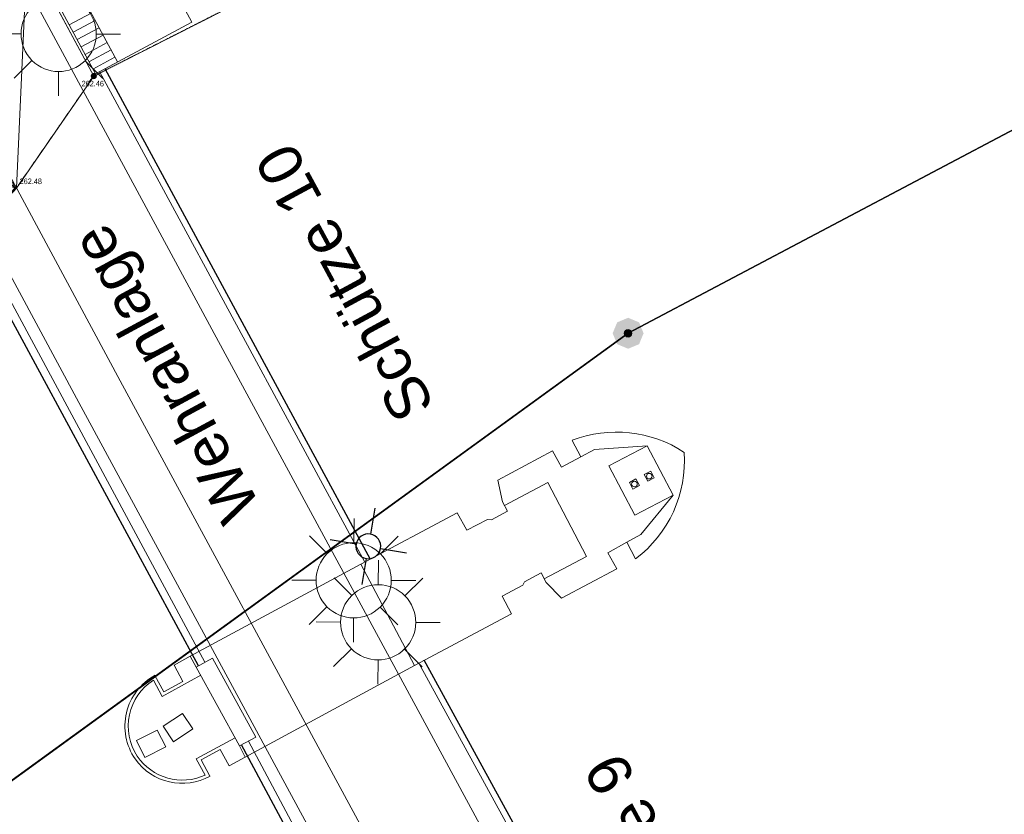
# Model space of a CAD drawing. Header units: millimetres. Extents: x 3402416 to 3403134, y 5267375 to 5268119.
# Tile 67 of 256: x 3402722 to 3402754, y 5267435 to 5267460. Entities that reach past the tile are written whole.
import ezdxf

# ---------------------------------------------------------------- set-up
doc = ezdxf.new("R2010")
doc.units = ezdxf.units.MM
doc.header["$MEASUREMENT"] = 0
doc.linetypes.add('100.5', pattern=[5.5, 3.9, -1.6])
doc.linetypes.add('Zaun', pattern=[3, 1.5, 1.5])
doc.layers.add('ALKIS_Flurstuecksgrenze', color=7, linetype='Continuous', lineweight=0, true_color=0xffff80)
doc.layers.add('ALKIS_Grenzpunkte_nicht_abgemarkt', color=7, linetype='Continuous', lineweight=0, true_color=0xffff80)
for name, color, linetype, lineweight in [('ALKIS_Grenzpunkte_nicht_endgueltig', 1, 'Continuous', 0), ('IVK_Fahrbahnrand', 7, 'Continuous', 0), ('IVK_Gebaeudebezeichnung', 7, 'Continuous', 0), ('IVK_Gleis', 7, 'Continuous', 0), ('IVK_Kamera', 7, 'Continuous', 0), ('IVK_Mauer', 7, 'Continuous', 0), ('IVK_NSH_Hoehe Anschrieb Freiborderhoehung', 3, 'Continuous', 0), ('IVK_NSH_Hoehe Punkt Freiborderhoehung', 7, 'Continuous', 0), ('IVK_NSH_Modell Aussparung Freiborderhoehung', 3, 'Continuous', 0), ('IVK_NSH_Modell Umring Freiborderhoehung', 1, 'Continuous', 0), ('IVK_NSH_Modell Vermaschung Freiborderhoehung', 2, 'Continuous', 0), ('IVK_NSH_Topographie Mauer', 7, 'Continuous', 0), ('IVK_Rahmen Stempel', 7, 'Continuous', 0), ('IVK_Strassenbeleuchtung', 7, 'Continuous', 0), ('IVK_Treppe Überdachung', 7, 'Continuous', 0), ('IVK_Zaun', 7, 'Continuous', 0)]:
    doc.layers.add(name, color=color, linetype=linetype, lineweight=lineweight)
doc.styles.add('Arial', font='arial.ttf')
doc.styles.add('Style-arial', font='arial.ttf')

# ---------------------------------------------------------------- blocks, each defined once
blk = doc.blocks.new('LAMPE0')
at = {"color": 0, "linetype": 'ByBlock', "lineweight": -2}
for p, q in [((1e-05, 0.00267), (2e-05, 0.00445)), ((-0.0019, 0.00192), (-0.00317, 0.0032)), ((0.00192, 0.0019), (0.0032, 0.00317)), ((-0.00267, 1e-05), (-0.00445, 2e-05)), ((0.00267, -1e-05), (0.00445, -2e-05)), ((-0.00192, -0.0019), (-0.0032, -0.00317)), ((0.0019, -0.00192), (0.00317, -0.0032)), ((-1e-05, -0.00267), (-2e-05, -0.00445))]:
    blk.add_line(p, q, dxfattribs=at)
for start, end in [(44.74282500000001, 134.742825), (134.742825, 224.742825), (314.742825, 44.74282500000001), (224.742825, 314.742825)]:
    blk.add_arc((0, 0), 0.0027, start, end, dxfattribs=at)
blk = doc.blocks.new('M27_1')
at = {"layer": 'IVK_Kamera', "color": 3, "linetype": 'Continuous', "lineweight": 30}
for p, q in [((1.151992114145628e-06, 0.001586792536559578), (-4.017153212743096e-06, 0.004994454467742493)), ((-0.00159727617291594, -8.752183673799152e-06), (-0.005002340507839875, -5.362577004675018e-06)), ((0.004999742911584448, -3.196174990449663e-06), (0.001595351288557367, -3.749588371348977e-06)), ((-1.058740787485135e-06, -0.001611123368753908), (3.437692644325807e-06, -0.005014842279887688))]:
    blk.add_line(p, q, dxfattribs=at)
for start, end in [(90.00019023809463, 180.0001902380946), (0.0001902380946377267, 90.00019023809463), (180.0001902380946, 270.0001902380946), (270.0001902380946, 0.000190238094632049)]:
    blk.add_arc((3.775623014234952e-08, -5.428227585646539e-06), 0.001599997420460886, start, end, dxfattribs=at)
blk = doc.blocks.new('LM_1')
at = {"layer": 'IVK_Kamera', "color": 3, "linetype": 'Continuous', "lineweight": 30, "xscale": 2.499985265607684, "yscale": 2.499985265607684, "rotation": 359.9918227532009}
blk.add_blockref('M27_1', (3.12283532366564e-12, -5.057287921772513e-12), dxfattribs=at)
blk = doc.blocks.new('VA203a')
at = {"linetype": 'Continuous', "lineweight": 13, "extrusion": (0, 0, -1)}
blk.add_hatch(color=7, dxfattribs=at).paths.add_polyline_path([(1.192092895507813e-12, -0.05), (0.03535533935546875, -0.03535533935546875), (0.05, 0), (0.03535533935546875, 0.03535533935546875), (0, 0.05), (-0.03535533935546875, 0.03535533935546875), (-0.05, 0), (-0.03535533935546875, -0.03535533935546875)], flags=0)
blk = doc.blocks.new('Grenzpunkt_ Abm. nach Quellenlage n. zu spezifizieren')
at = {"linetype": 'Continuous', "extrusion": (0, 0, -1)}
blk.add_hatch(color=0, dxfattribs=at).paths.add_polyline_path([(1.445510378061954e-18, 0.0165, 0.57735), (-0.0143, -0.0083, 0.57735), (0.0143, -0.008199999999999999, 0.57735)])
at = {"color": 0}
blk.add_circle((0, 0), 0.0165, dxfattribs=at)

msp = doc.modelspace()

# ---------------------------------------------------------------- hatches: boundary and pattern name
at = {"layer": 'IVK_NSH_Hoehe Punkt Freiborderhoehung', "linetype": 'Continuous', "lineweight": 13}
h = msp.add_hatch(color=3, dxfattribs=at)
edge = h.paths.add_edge_path(flags=0)
edge.add_arc((3402724.718, 5267458.614), 0.1, 0, 360)

# ---------------------------------------------------------------- linework, layer by layer
at = {"layer": 'ALKIS_Flurstuecksgrenze', "color": 7, "linetype": 'Continuous', "lineweight": 30, "flags": 128}
for points in [[(3402689.995000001, 5267422.053), (3402717.197000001, 5267432.327), (3402741.978000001, 5267450.304), (3402772.971, 5267466.711), (3402799.072000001, 5267484.188), (3402833.816000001, 5267507.517), (3402879.056, 5267548.505), (3402904.187, 5267579.668), (3402923.475000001, 5267606.5), (3402932.559, 5267634.832), (3402939.302000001, 5267648.578), (3402947.536, 5267672.508), (3402951.848000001, 5267683.083), (3402955.88, 5267695.958), (3402967.705000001, 5267733.734), (3402981.09, 5267768.228), (3402988.993, 5267784.295), (3402992.544000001, 5267794.859), (3402997.747, 5267818.13), (3402997.387000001, 5267830.675), (3403021.713, 5267924.292)], [(3403134.296628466, 5267691.508286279), (3403119.131000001, 5267695.627), (3403095.322000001, 5267701.209), (3403084.958000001, 5267700.929), (3403031.678, 5267689.835), (3402955.88, 5267695.958), (3402951.848000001, 5267683.083), (3402947.536, 5267672.508), (3402939.302000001, 5267648.578), (3402932.559, 5267634.832), (3402923.475000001, 5267606.5), (3402904.187, 5267579.668), (3402879.056, 5267548.505), (3402833.816000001, 5267507.517), (3402799.072000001, 5267484.188), (3402772.971, 5267466.711), (3402741.978000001, 5267450.304), (3402717.197000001, 5267432.327), (3402689.995000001, 5267422.053)]]:
    msp.add_lwpolyline(points, dxfattribs=at)
at = {"layer": 'IVK_Fahrbahnrand', "color": 7, "linetype": 'Continuous', "lineweight": 30}
for p, q in [((3402725.080000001, 5267458.86), (3402733.65, 5267443)), ((3402728.100000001, 5267439.56), (3402720.670000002, 5267453.301999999)), ((3402744, 5267424), (3402735.390000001, 5267439.74)), ((3402738.390000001, 5267420.45), (3402729.490000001, 5267437))]:
    msp.add_line(p, q, dxfattribs=at)
at = {"layer": 'IVK_Gleis', "color": 7, "linetype": 'Continuous', "lineweight": 13}
for p, q in [((3402712.9, 5267479.42), (3402728.53, 5267450.44)), ((3402709.910000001, 5267477.85), (3402725.57, 5267448.77)), ((3402708.59, 5267477.13), (3402724.23, 5267448.07)), ((3402728.53, 5267450.44), (3402749.200000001, 5267412.22)), ((3402725.57, 5267448.77), (3402746.220000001, 5267410.61)), ((3402724.23, 5267448.07), (3402744.84, 5267410.01))]:
    msp.add_line(p, q, dxfattribs=at)
at = {"layer": 'IVK_Mauer', "color": 7, "linetype": 'Continuous', "lineweight": 13}
for p, q in [((3402722.649611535, 5267462.642085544), (3402724.77, 5267458.69)), ((3402727.88, 5267460.36), (3402727.53, 5267461.01)), ((3402724.77, 5267458.69), (3402727.88, 5267460.36)), ((3402740.17, 5267446.84), (3402740.450000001, 5267446.31)), ((3402739.540000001, 5267446.51), (3402737.77, 5267445.56)), ((3402739.830000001, 5267445.98), (3402739.540000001, 5267446.51)), ((3402740.888, 5267446.55), (3402740.450000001, 5267446.31)), ((3402740.888, 5267446.55), (3402742.594000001, 5267446.668)), ((3402741.356000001, 5267446.015), (3402742.594000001, 5267446.668)), ((3402742.594000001, 5267446.668), (3402743.434, 5267445.077)), ((3402740.450000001, 5267446.31), (3402739.830000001, 5267445.98)), ((3402741.356000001, 5267446.015), (3402742.196, 5267444.423)), ((3402742.497, 5267445.736), (3402742.71, 5267445.848)), ((3402742.71, 5267445.848), (3402742.823, 5267445.635)), ((3402737.77, 5267445.56), (3402737.92, 5267444.86)), ((3402739.379000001, 5267445.477), (3402737.984000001, 5267444.74)), ((3402739.379000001, 5267445.477), (3402740.637000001, 5267443.094)), ((3402742.02, 5267445.483), (3402742.232, 5267445.595)), ((3402742.02, 5267445.483), (3402742.132000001, 5267445.27)), ((3402742.232, 5267445.595), (3402742.344000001, 5267445.382)), ((3402742.497, 5267445.736), (3402742.61, 5267445.522)), ((3402742.61, 5267445.522), (3402742.823, 5267445.635)), ((3402742.132000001, 5267445.27), (3402742.344000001, 5267445.382)), ((3402737.92, 5267444.86), (3402738.080000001, 5267444.56)), ((3402742.196, 5267444.423), (3402743.434, 5267445.077)), ((3402743.434, 5267445.077), (3402742.388, 5267443.8)), ((3402736.46, 5267444.5), (3402733.34, 5267442.84)), ((3402736.77, 5267443.94), (3402736.46, 5267444.5)), ((3402738.080000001, 5267444.56), (3402737.560000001, 5267444.28)), ((3402737.44, 5267444.29), (3402736.77, 5267443.94)), ((3402737.560000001, 5267444.28), (3402737.44, 5267444.29)), ((3402741.32, 5267443.21), (3402741.934, 5267443.551)), ((3402742.388, 5267443.8), (3402741.934, 5267443.551)), ((3402741.934, 5267443.551), (3402742.220000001, 5267443.01)), ((3402741.61, 5267442.69), (3402741.318, 5267443.214)), ((3402740.637000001, 5267443.094), (3402739.268000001, 5267442.371)), ((3402727.830000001, 5267439.87), (3402733.34, 5267442.84)), ((3402735.080000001, 5267439.57), (3402733.34, 5267442.84)), ((3402739.830000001, 5267441.74), (3402741.61, 5267442.69)), ((3402738.580000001, 5267442.16), (3402738.63, 5267442.27)), ((3402738.63, 5267442.27), (3402739.17, 5267442.56)), ((3402739.17, 5267442.56), (3402739.330000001, 5267442.25)), ((3402739.330000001, 5267442.25), (3402739.830000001, 5267441.74)), ((3402737.910000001, 5267441.81), (3402738.580000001, 5267442.16)), ((3402738.21, 5267441.24), (3402737.910000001, 5267441.81)), ((3402735.080000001, 5267439.57), (3402738.21, 5267441.24)), ((3402727.310000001, 5267439.58), (3402727.830000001, 5267439.87)), ((3402727.830000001, 5267439.87), (3402728.03, 5267439.52)), ((3402728.03, 5267439.52), (3402728.55, 5267439.81)), ((3402728.55, 5267439.81), (3402729.950000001, 5267437.25)), ((3402727.59, 5267439.05), (3402727.310000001, 5267439.58)), ((3402729.42, 5267436.97), (3402728.03, 5267439.52)), ((3402729.61, 5267436.61), (3402735.080000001, 5267439.57)), ((3402726.931, 5267438.567), (3402726.644, 5267439.093)), ((3402726.69, 5267439.25), (3402726.98, 5267438.72)), ((3402726.931, 5267438.567), (3402728.172, 5267439.259)), ((3402726.98, 5267438.72), (3402727.59, 5267439.05)), ((3402726.96, 5267437.604), (3402727.583000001, 5267438.022)), ((3402727.583000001, 5267438.022), (3402727.921000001, 5267437.518)), ((3402726.96, 5267437.604), (3402727.298, 5267437.1)), ((3402727.921000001, 5267437.518), (3402727.298, 5267437.1)), ((3402726.096, 5267437.141), (3402726.767, 5267437.479)), ((3402726.767, 5267437.479), (3402727.040000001, 5267436.936)), ((3402729.28, 5267437.227), (3402728.029000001, 5267436.554)), ((3402729.950000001, 5267437.25), (3402729.42, 5267436.97)), ((3402726.096, 5267437.141), (3402726.370000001, 5267436.6)), ((3402727.040000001, 5267436.936), (3402726.370000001, 5267436.6)), ((3402728.8, 5267436.85), (3402728.19, 5267436.52)), ((3402729.09, 5267436.33), (3402728.8, 5267436.85)), ((3402729.42, 5267436.97), (3402729.61, 5267436.61)), ((3402728.316000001, 5267436.027), (3402728.029000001, 5267436.554)), ((3402729.61, 5267436.61), (3402729.09, 5267436.33)), ((3402728.19, 5267436.52), (3402728.470000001, 5267435.99))]:
    msp.add_line(p, q, dxfattribs=at)
for centre in [(3402742.660000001, 5267445.685), (3402742.182, 5267445.432)]:
    msp.add_circle(centre, 0.09000000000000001, dxfattribs=at)
for centre, radius, start, end in [((3402741.600000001, 5267443.11), 4, 56.77356944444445, 110.9599305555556), ((3402739.8, 5267446.2), 4, 307.2512694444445, 3.670105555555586), ((3402727.592900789, 5267437.611579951), 1.87, 118.6226750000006, 214.6616000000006), ((3402727.58824431, 5267437.608881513), 1.759035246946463, 122.4658416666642, 213.3275166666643), ((3402727.580000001, 5267437.63), 1.87, 215.3506361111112, 298.7303388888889), ((3402727.580000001, 5267437.63), 1.763889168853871, 214.0478416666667, 294.6617055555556)]:
    msp.add_arc(centre, radius, start, end, dxfattribs=at)
at = {"layer": 'IVK_NSH_Modell Aussparung Freiborderhoehung', "color": 201, "true_color": 0xeba8ff}
for p, q in [((3402724.718, 5267458.614, 262.463), (3402722.566000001, 5267462.625, 262.463)), ((3402732.350000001, 5267462.487, 262.274), (3402724.718, 5267458.614, 262.463))]:
    msp.add_line(p, q, dxfattribs=at)
at = {"layer": 'IVK_NSH_Modell Umring Freiborderhoehung', "color": 6, "linetype": '100.5', "ltscale": 10, "true_color": 0xe202f2}
msp.add_open_spline([(3402973.402, 5267889.37, 266.63), (3402971.259000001, 5267898.655, 266.884), (3402973.221, 5267899.259, 266.92), (3402979.065, 5267899.964, 266.983), (3402987.632000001, 5267901.332, 266.645), (3402996.574, 5267901.247, 267.164), (3402999.854, 5267900.751, 267.116), (3403001.073, 5267899.555, 266.771), (3403007.491, 5267887.112, 261.1240000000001), (3403008.555000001, 5267857.094, 261.209), (3403007.359000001, 5267813.886, 261.074), (3403006.127, 5267770.161, 261.248), (3402999.63, 5267722.447, 261.063), (3402990.96, 5267699.646, 261.254), (3402984.157000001, 5267681.314, 261.31), (3402973.541000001, 5267656.946, 261.224), (3402953.577000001, 5267621.061, 261.098), (3402931.148000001, 5267593.163, 261.279), (3402926.345000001, 5267588.179, 261.563), (3402925.493, 5267583.399, 261.5110000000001), (3402911.549000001, 5267570.877, 261.576), (3402911.412, 5267570.875, 261.58), (3402911.339000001, 5267570.85, 262.251), (3402902.615000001, 5267562.888, 262.266), (3402892.302000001, 5267554.41, 262.276), (3402881.339000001, 5267546.676, 262.302), (3402874.151000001, 5267542.111, 262.268), (3402866.574, 5267537.704, 262.28), (3402866.402, 5267538.022, 262.27), (3402865.737000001, 5267539.264, 262.279), (3402868.892, 5267541.002, 262.274), (3402868.752, 5267541.251, 262.276), (3402868.744, 5267541.273, 262.225), (3402864.707, 5267548.554, 262.213), (3402862.826, 5267549.046, 262.204), (3402861.239000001, 5267548.161, 262.217), (3402861.219000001, 5267548.172, 262.174), (3402860.109000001, 5267550.144, 262.171), (3402860.127, 5267550.151, 262.401), (3402859.981000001, 5267550.413, 262.4), (3402859.545, 5267550.177, 262.402), (3402857.42, 5267547.064, 262.409), (3402861.361, 5267539.982, 262.423), (3402857.268000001, 5267537.712, 262.414), (3402857.595000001, 5267537.1, 262.401), (3402855.077000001, 5267535.648, 262.413), (3402855.391, 5267535.133, 262.415), (3402847.117000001, 5267530.472, 262.423), (3402844.698, 5267529.084, 262.42), (3402844.686000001, 5267529.154, 262.243), (3402841.189, 5267535.306, 262.197), (3402834.324, 5267531.517, 262.1960000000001), (3402825.188000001, 5267526.398, 262.199), (3402816.640000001, 5267521.633, 262.187), (3402807.825000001, 5267516.664, 262.189), (3402799.117000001, 5267511.766, 262.187), (3402790.161, 5267506.762, 262.187), (3402785.002, 5267503.849, 262.181), (3402780.631000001, 5267501.338, 262.252), (3402779.518000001, 5267503.255, 262.252), (3402779.51, 5267503.225, 261.302), (3402771.145, 5267498.561, 261.306), (3402762.032000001, 5267493.996, 261.293), (3402753.326, 5267489.085, 261.279), (3402744.624, 5267484.192, 261.304), (3402737.594000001, 5267477.268, 261.295), (3402739.756000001, 5267473.33, 261.2970000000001), (3402739.329, 5267473.086, 261.293), (3402740.745000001, 5267471.036, 261.302), (3402742.522, 5267468.178, 261.301), (3402737.854, 5267465.502, 261.276), (3402736.075000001, 5267464.499, 261.3090000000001), (3402734.307, 5267463.533, 261.292), (3402734.274000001, 5267463.516, 262.291), (3402732.350000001, 5267462.487, 262.274), (3402724.718, 5267458.614, 262.463), (3402722.217000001, 5267454.994, 262.478), (3402722.175, 5267455, 262.6070000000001), (3402720.67, 5267453.302, 262.568), (3402719.337, 5267455.763, 262.5710000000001), (3402719.314, 5267455.757, 262.497), (3402715.054, 5267453.445, 262.491), (3402712.311000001, 5267452.143, 258.2440000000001), (3402707.951, 5267450.18, 258.263), (3402703.588, 5267448.754, 258.252), (3402699.675, 5267457.066, 258.28), (3402695.118, 5267469.736, 258.679), (3402692.195, 5267479.923, 258.969), (3402702.031, 5267485.048, 259.195), (3402707.857, 5267488.496, 259.373), (3402715.117000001, 5267492.487, 259.098), (3402719.239000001, 5267494.954, 259.258), (3402721.036, 5267494.67, 259.279), (3402723.049000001, 5267491.187, 262.242), (3402725.561000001, 5267486.822, 262.264), (3402729.362000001, 5267488.733, 262.271), (3402737.009000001, 5267493.102, 262.276), (3402745.765000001, 5267498.005, 262.28), (3402754.496, 5267502.989, 262.292), (3402763.191000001, 5267507.689, 262.2730000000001), (3402771.922, 5267512.655, 262.276), (3402774.429, 5267514.204, 262.227), (3402783.438000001, 5267519.244, 262.226), (3402792.034, 5267524.084, 262.23), (3402800.847000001, 5267529.005, 262.2200000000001), (3402809.211000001, 5267533.706, 262.217), (3402818.25, 5267538.767, 262.216), (3402826.523000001, 5267543.492, 262.222), (3402838.805000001, 5267550.458, 262.215), (3402835.571, 5267556.173, 262.289), (3402836.864000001, 5267556.946, 262.342), (3402832.914, 5267564.026, 262.3330000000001), (3402828.391, 5267572.116, 262.301), (3402828.714000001, 5267572.295, 262.2970000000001), (3402828.751000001, 5267572.324, 262.218), (3402831.204, 5267573.654, 262.187), (3402830.856000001, 5267577.123, 262.171), (3402838.132000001, 5267575.061, 262.179), (3402857.727, 5267580.016, 262.296), (3402858.743, 5267586.148, 262.343), (3402856.571, 5267590.239, 262.325), (3402872.490000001, 5267592.439, 262.352), (3402877.389, 5267594.62, 262.202), (3402881.373000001, 5267600.75, 262.129), (3402885.875, 5267603.453, 262.135), (3402897.38, 5267602.371, 262.069), (3402906.697000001, 5267606.506, 262.0950000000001), (3402914.635, 5267612.832, 262.118), (3402919.801, 5267617.02, 262.213), (3402922.673, 5267622.771, 262.143), (3402927.52, 5267629.693, 262.2080000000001), (3402932.198, 5267635.327, 262.186), (3402941.376000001, 5267637.011, 262.09), (3402947.200000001, 5267645.566, 262.07), (3402949.802000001, 5267656.334, 262.328), (3402957.649000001, 5267672.321, 262.37), (3402963.36, 5267678.252, 262.337), (3402968.961000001, 5267685.849, 262.32), (3402968.435000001, 5267695.836, 262.336), (3402971.662, 5267699.315, 262.308), (3402983.328000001, 5267726.695, 262.51), (3402987.168000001, 5267750.814, 262.971), (3402988.274000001, 5267771.277, 263.412), (3402989.890000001, 5267792.909, 264.016), (3402990.532000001, 5267812.395, 264.397), (3402986.982, 5267832.181, 264.939), (3402981.541000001, 5267853.095, 265.631), (3402977.157000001, 5267872.138, 266.165), (3402973.402, 5267889.37, 266.63)], degree=1, dxfattribs=at)
at = {"layer": 'IVK_NSH_Topographie Mauer', "color": 7, "linetype": 'Continuous', "lineweight": 13}
msp.add_polyline3d([(3402728.405, 5267465.755, 262.274), (3402731.822000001, 5267463.517, 262.281), (3402732.350000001, 5267462.487, 262.274), (3402724.718, 5267458.614, 262.463), (3402722.566000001, 5267462.625, 262.463)], close=True, dxfattribs=at)
at = {"layer": 'IVK_Rahmen Stempel', "color": 7, "linetype": 'Continuous', "lineweight": 30}
msp.add_3dface([(3402461.796628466, 5267374.849302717), (3403134.296628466, 5267374.849302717), (3403134.296628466, 5268117.349302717), (3402461.796628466, 5268117.349302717)], dxfattribs=at)
msp.add_3dface([(3402461.796628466, 5267374.849302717), (3403134.296628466, 5267374.849302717), (3403134.296628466, 5268117.349302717), (3402461.796628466, 5268117.349302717)], dxfattribs=at)
at = {"layer": 'IVK_Treppe Überdachung', "color": 7, "linetype": 'Continuous', "lineweight": 13}
for p, q in [((3402724.126000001, 5267461.603), (3402725.484000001, 5267459.073)), ((3402723.924000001, 5267460.268), (3402724.637000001, 5267460.651)), ((3402724.051, 5267460.03), (3402724.764, 5267460.413)), ((3402724.179, 5267459.792), (3402724.892, 5267460.175)), ((3402724.307, 5267459.555), (3402725.02, 5267459.938)), ((3402724.435000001, 5267459.317), (3402725.148000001, 5267459.7)), ((3402724.562, 5267459.079), (3402725.275, 5267459.462)), ((3402724.69, 5267458.841), (3402725.403, 5267459.224))]:
    msp.add_line(p, q, dxfattribs=at)
at = {"layer": 'IVK_Zaun', "color": 7, "linetype": 'Zaun', "lineweight": 13}
for p, q in [((3402733.470000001, 5267442.91), (3402724.9, 5267458.76)), ((3402718.830000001, 5267457.28), (3402728.310000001, 5267439.68)), ((3402743.82, 5267423.91), (3402735.220000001, 5267439.64)), ((3402729.71, 5267437.12), (3402738.61, 5267420.57))]:
    msp.add_line(p, q, dxfattribs=at)

# ---------------------------------------------------------------- block references
at = {"layer": 'ALKIS_Grenzpunkte_nicht_abgemarkt', "color": 7, "xscale": 7.5, "yscale": 7.5, "zscale": 7.5}
msp.add_blockref('Grenzpunkt_ Abm. nach Quellenlage n. zu spezifizieren', (3402741.978000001, 5267450.304), dxfattribs=at)
at = {"layer": 'ALKIS_Grenzpunkte_nicht_endgueltig', "color": 22, "ltscale": 0.5, "true_color": 0xe51a1a, "xscale": 10, "yscale": 10, "zscale": 10}
msp.add_blockref('VA203a', (3402741.978000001, 5267450.304), dxfattribs=at)
at = {"layer": 'IVK_Kamera', "color": 3, "linetype": 'Continuous', "lineweight": 30, "xscale": 100.0007506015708, "yscale": 100.0007506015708, "rotation": 80.32626200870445}
msp.add_blockref('LM_1', (3402733.584, 5267443.419), dxfattribs=at)
at = {"layer": 'IVK_Strassenbeleuchtung', "color": 7, "linetype": 'Continuous', "lineweight": 13, "xscale": 450.0000000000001, "yscale": 450.0000000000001, "zscale": 100, "rotation": 359.9919}
for p in [(3402723.583000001, 5267459.975), (3402733.114000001, 5267442.321), (3402733.904000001, 5267440.965)]:
    msp.add_blockref('LAMPE0', p, dxfattribs=at)

# ---------------------------------------------------------------- texts
at = {"layer": 'IVK_Gebaeudebezeichnung', "color": 7, "linetype": 'Continuous', "lineweight": 30, "style": 'Style-arial'}
for s, p in [('Schütze 10', (3402735.757000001, 5267447.962)), ('Wehranlage', (3402730.13, 5267444.693)), ('Schütze 9', (3402745.866, 5267429.219))]:
    msp.add_text(s, height=1.399001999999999, rotation=118.3987805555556, dxfattribs=at).set_placement(p)
at = {"layer": 'IVK_NSH_Hoehe Anschrieb Freiborderhoehung', "color": 3, "linetype": 'Continuous', "char_height": 0.18, "attachment_point": 1, "line_spacing_factor": 0.69, "style": 'Arial'}
for s, insert in [('\\H1x;\\W0.9;262.46', (3402724.324937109, 5267458.462142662, 262.463)), ('\\H1x;\\W0.9;262.48', (3402722.323175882, 5267455.303921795, 262.478))]:
    msp.add_mtext(s, dxfattribs=dict(at, insert=insert))

# ---------------------------------------------------------------- meshes
at = {"layer": 'IVK_NSH_Modell Vermaschung Freiborderhoehung', "color": 2}
mesh = msp.add_polyface(dxfattribs=at)
corners = [(3402722.217000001, 5267454.994, 262.478), (3402722.175, 5267455, 262.6070000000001), (3402720.67, 5267453.302, 262.568), (3402744.624, 5267484.192, 261.304), (3402742.930000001, 5267485.749, 261.295), (3402737.594000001, 5267477.268, 261.295), (3402735.28, 5267481.458, 261.307), (3402742.11, 5267487.103, 261.29), (3402734.519, 5267482.864, 261.3), (3402734.495000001, 5267482.868, 262.243), (3402734.69, 5267482.528, 262.223), (3402733.804, 5267482.039, 262.218), (3402733.444000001, 5267482.536, 262.241), (3402736.755, 5267476.785, 261.282), (3402734.344000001, 5267480.967, 261.301), (3402737.854, 5267465.502, 261.276), (3402742.522, 5267468.178, 261.301), (3402740.745000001, 5267471.036, 261.302), (3402734.172, 5267472.285, 261.227), (3402739.329, 5267473.086, 261.293), (3402739.756000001, 5267473.33, 261.2970000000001), (3402727.759000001, 5267482.934, 262.235), (3402731.391, 5267484.879, 262.251), (3402726.382000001, 5267478.596, 262.26), (3402719.031, 5267480.289, 262.1840000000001), (3402722.489000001, 5267485.403, 262.235), (3402731.684, 5267479.146, 261.27), (3402731.552000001, 5267475.837, 261.2850000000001), (3402734.173, 5267481.174, 261.296), (3402726.804, 5267469.294, 261.266), (3402729.53, 5267473.353, 261.2080000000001), (3402726.672, 5267476.999, 261.325), (3402722.649000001, 5267466.08, 261.2490000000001), (3402721.932, 5267467.391, 261.269), (3402720.516, 5267469.675, 261.296), (3402731.439, 5267466.23, 262.29), (3402731.822000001, 5267463.517, 262.281), (3402728.405, 5267465.755, 262.274), (3402730.944000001, 5267467.099, 262.299), (3402734.274000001, 5267463.516, 262.291), (3402732.350000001, 5267462.487, 262.274), (3402732.481000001, 5267466.797, 262.2970000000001), (3402734.307, 5267463.533, 261.292), (3402732.51, 5267466.821, 261.303), (3402732.032000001, 5267467.693, 261.299), (3402733.753, 5267468.638, 261.301), (3402736.075000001, 5267464.499, 261.3090000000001), (3402718.899000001, 5267472.644, 261.318), (3402724.718, 5267458.614, 262.463), (3402722.566000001, 5267462.625, 262.463)]
mesh.append_faces([[corners[k] for k in face] for face in [(0, 1, 2), (3, 4, 5), (6, 4, 7), (5, 4, 6), (8, 6, 7), (9, 8, 7), (10, 9, 11), (11, 9, 12), (13, 5, 6), (14, 13, 6), (15, 16, 17), (18, 17, 19), (18, 15, 17), (19, 20, 5), (13, 19, 5), (21, 12, 22), (22, 12, 9), (23, 21, 24), (24, 21, 25), (23, 12, 21), (18, 19, 13), (26, 13, 14), (27, 13, 26), (18, 13, 27), (26, 14, 28), (29, 18, 30), (29, 30, 31), (32, 18, 29), (32, 29, 33), (33, 29, 34), (34, 29, 31), (30, 18, 27), (30, 27, 31), (31, 27, 26), (31, 26, 28), (35, 36, 37), (38, 35, 37), (39, 40, 36), (41, 39, 36), (35, 41, 36), (41, 42, 39), (43, 42, 41), (44, 45, 43), (45, 46, 43), (43, 46, 42), (34, 31, 47), (47, 31, 23), (28, 12, 31), (31, 12, 23), (0, 48, 49)]], dxfattribs={"color": 2})
mesh = msp.add_polyface(dxfattribs=at)
corners = [(3402714.755, 5267463.508, 262.546), (3402715.468, 5267462.2, 262.564), (3402715.813000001, 5267462.292, 262.57), (3402717.371, 5267463.965, 262.618), (3402717.566000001, 5267459.002, 262.589), (3402714.144, 5267464.644, 262.532), (3402714.139, 5267464.588, 262.152), (3402714.691000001, 5267463.528, 262.192), (3402713.525, 5267464.219, 262.075), (3402711.222000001, 5267463.004, 262.407), (3402705.739000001, 5267473.435, 262.3860000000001), (3402713.23, 5267471.629, 262.506), (3402714.100000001, 5267463.153, 262.104), (3402712.505, 5267463.617, 261.277), (3402713.078000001, 5267462.587, 261.289), (3402711.885, 5267461.941, 261.257), (3402711.310000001, 5267462.974, 261.177), (3402708.749, 5267460.257, 258.353), (3402710.220000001, 5267459.345, 258.228), (3402709.527, 5267460.629, 258.319), (3402710.244, 5267464.67, 261.966), (3402711.84, 5267461.933, 260.767), (3402711.229, 5267462.926, 260.849), (3402708.828000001, 5267458.577, 258.231), (3402712.311000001, 5267452.143, 258.2440000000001), (3402707.951, 5267450.18, 258.263), (3402709.532000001, 5267466.103, 262.233), (3402713.266, 5267456.622, 262.503), (3402715.054, 5267453.445, 262.491), (3402717.549000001, 5267459.001, 262.529), (3402719.314, 5267455.757, 262.497), (3402720.67, 5267453.302, 262.568), (3402719.337, 5267455.763, 262.5710000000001), (3402722.175, 5267455, 262.6070000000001), (3402721.795, 5267467.323, 261.27), (3402721.932, 5267467.391, 261.269), (3402720.516, 5267469.675, 261.296), (3402721.768000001, 5267467.31, 261.341), (3402720.314, 5267466.503, 262.468), (3402717.403, 5267463.984, 262.497), (3402716.719000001, 5267473.183, 262.3570000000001), (3402713.264, 5267471.656, 262.372), (3402721.02, 5267465.198, 262.4820000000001), (3402722.566000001, 5267462.625, 262.463), (3402721.136, 5267465.244, 262.48), (3402722.217000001, 5267454.994, 262.478)]
mesh.append_faces([[corners[k] for k in face] for face in [(0, 1, 2), (0, 2, 3), (4, 3, 2), (0, 5, 6), (0, 3, 5), (6, 7, 0), (8, 6, 5), (9, 8, 5), (10, 9, 5), (5, 3, 11), (8, 7, 6), (8, 12, 7), (13, 12, 8), (13, 14, 12), (9, 13, 8), (14, 13, 15), (16, 13, 9), (16, 15, 13), (17, 18, 19), (19, 20, 17), (21, 22, 19), (19, 22, 20), (17, 23, 18), (24, 23, 25), (9, 22, 16), (22, 9, 20), (20, 9, 26), (16, 21, 15), (22, 21, 16), (27, 28, 29), (28, 30, 29), (30, 31, 32), (32, 31, 33), (30, 32, 4), (32, 33, 4), (30, 4, 29), (3, 4, 33), (34, 35, 36), (37, 34, 36), (37, 36, 38), (39, 38, 40), (41, 39, 40), (42, 38, 39), (42, 43, 44), (39, 43, 42), (45, 43, 39), (33, 45, 39), (3, 33, 39), (3, 39, 11), (11, 39, 41)]], dxfattribs={"color": 2})

doc.saveas('drawing.dxf')
